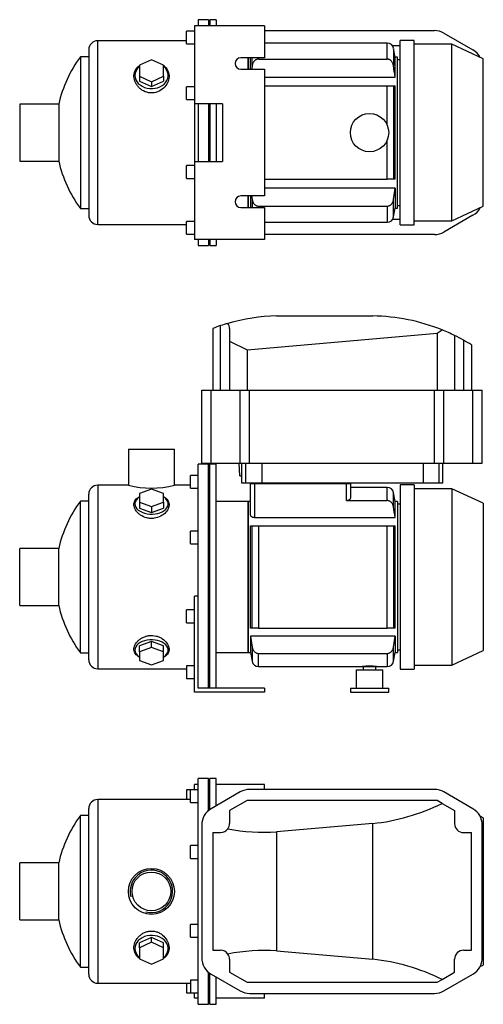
# Model space of a CAD drawing. Header units: millimetres. Extents: x 212 to 1174, y 18 to 806.
# Tile 1 of 2: x 212 to 574, y 36 to 806. Entities that reach past the tile are written whole.
import ezdxf

# ---------------------------------------------------------------- set-up
doc = ezdxf.new("R2010")
doc.units = ezdxf.units.MM
for name, color, linetype in [('CARCASSA_MEC_71', 7, 'Continuous'), ('COPRIVENTOLA_MEC', 7, 'Continuous'), ('CORPO_MH_3-5_[2-', 7, 'Continuous'), ('FLANGIA_MOTORE_T', 7, 'Continuous'), ('PIEDINO_MEC_71_I', 7, 'Continuous'), ('STAFFA_3-5-9_INT', 7, 'Continuous'), ('VFD_SEMPL', 7, 'Continuous')]:
    doc.layers.add(name, color=color, linetype=linetype)

# ---------------------------------------------------------------- blocks, each defined once
blk = doc.blocks.new('SE1')
at = {"layer": 'COPRIVENTOLA_MEC', "color": 7, "linetype": 'Continuous'}
for p, q in [((574.4, 182.03), (571.93, 183.18)), ((574.4, 182.03), (574.4, 66.87)), ((571.93, 65.72), (574.4, 66.87))]:
    blk.add_line(p, q, dxfattribs=at)
at = {"layer": 'CORPO_MH_3-5_[2-', "color": 7, "linetype": 'Continuous'}
for p, q in [((351.4, 36.2), (351.4, 212.7)), ((359.4, 212.7), (351.4, 212.7)), ((359.4, 187.58), (359.4, 212.7)), ((345.4, 193.82), (345.4, 203.82)), ((351.4, 203.82), (345.4, 203.82)), ((272.8, 196.2), (272.8, 52.7)), ((345.4, 196.2), (272.8, 196.2)), ((345.4, 193.82), (351.4, 193.82)), ((265.8, 59.7), (265.8, 189.2)), ((259.25, 65.2), (259.25, 183.7)), ((265.8, 183.7), (259.25, 183.7)), ((345.4, 150.26), (345.4, 160.26)), ((351.4, 160.26), (345.4, 160.26)), ((211.8, 102.2), (211.8, 146.7)), ((242.31, 146.7), (211.8, 146.7)), ((242.31, 102.2), (242.31, 146.7)), ((345.4, 150.26), (351.4, 150.26)), ((211.8, 102.2), (242.31, 102.2)), ((345.4, 88.64), (345.4, 98.64)), ((351.4, 98.64), (345.4, 98.64)), ((314.9, 88.46), (305.4, 84.14)), ((314.9, 84.77), (305.4, 80.44)), ((324.4, 84.14), (314.9, 88.46)), ((314.9, 84.77), (314.9, 88.46)), ((324.4, 80.44), (314.9, 84.77)), ((345.4, 88.64), (351.4, 88.64)), ((305.4, 80.44), (305.4, 84.14)), ((305.4, 80.44), (305.4, 71.8)), ((324.4, 80.44), (324.4, 84.14)), ((324.4, 71.8), (324.4, 80.44)), ((305.4, 71.8), (314.9, 67.48)), ((314.9, 67.48), (324.4, 71.8)), ((259.25, 65.2), (265.8, 65.2)), ((345.4, 55.08), (345.4, 45.08)), ((351.4, 55.08), (345.4, 55.08)), ((359.4, 36.2), (359.4, 61.32)), ((272.8, 52.7), (345.4, 52.7)), ((345.4, 45.08), (351.4, 45.08)), ((351.4, 36.2), (359.4, 36.2))]:
    blk.add_line(p, q, dxfattribs=at)
for radius in [18, 15.15]:
    blk.add_circle((314.8, 124.45), radius, dxfattribs=at)
for centre, radius, start, end in [((272.8, 189.2), 7, 90, 180), ((339.8, 124.45), 100, 143.66538, 167.14409), ((314.8, 124.45), 16.62, 255, 195), ((339.8, 124.45), 100, 192.85591, 216.33462), ((272.8, 59.7), 7, 180, 270)]:
    blk.add_arc(centre, radius, start, end, dxfattribs=at)
for start_param, end_param in [(2.390244, 6.283185), (0, 0.751348)]:
    blk.add_ellipse((314.9, 79.81), major_axis=(-13, 0), ratio=0.788011, start_param=start_param, end_param=end_param, dxfattribs=at)
blk.add_open_spline([(305.4, 72.06), (305.04, 72.33), (304.7, 72.61), (303.82, 73.44), (303.32, 74.02), (302.04, 75.88), (301.5, 77.25), (301.05, 80.21), (301.14, 81.73), (301.99, 84.8), (302.72, 86.3), (304.27, 88.39), (304.85, 89.04), (306.15, 90.26), (306.87, 90.82), (308.43, 91.81), (309.26, 92.23), (311.01, 92.91), (311.94, 93.16), (314.77, 93.6), (316.74, 93.47), (319.47, 92.68), (320.36, 92.32), (322.01, 91.45), (322.78, 90.94), (324.91, 89.22), (326.06, 87.85), (327.76, 84.94), (328.31, 83.39), (328.76, 80.34), (328.66, 78.81), (327.82, 76), (327.08, 74.68), (325.58, 73.02), (325.03, 72.53), (324.43, 72.08)], degree=3, knots=[0.1389216, 0.1389216, 0.1389216, 0.1389216, 0.15625, 0.15625, 0.1875, 0.1875, 0.25, 0.25, 0.3125, 0.3125, 0.375, 0.375, 0.40625, 0.40625, 0.4375, 0.4375, 0.46875, 0.46875, 0.5, 0.5, 0.5625, 0.5625, 0.59375, 0.59375, 0.625, 0.625, 0.6875, 0.6875, 0.75, 0.75, 0.8125, 0.8125, 0.875, 0.875, 0.9041554, 0.9041554, 0.9041554, 0.9041554], dxfattribs=at)
at = {"layer": 'FLANGIA_MOTORE_T', "color": 7, "linetype": 'Continuous'}
for p, q in [((360.4, 211.2), (359.4, 211.2)), ((360.4, 188.35), (360.4, 212.7)), ((365.4, 212.7), (360.4, 212.7)), ((365.4, 191.31), (365.4, 212.7)), ((360.4, 36.2), (360.4, 60.55)), ((365.4, 36.2), (365.4, 57.59)), ((359.4, 37.7), (360.4, 37.7)), ((360.4, 36.2), (365.4, 36.2))]:
    blk.add_line(p, q, dxfattribs=at)
at = {"layer": 'STAFFA_3-5-9_INT', "color": 7, "linetype": 'Continuous'}
for p, q in [((351.4, 207.95), (348.4, 207.95)), ((348.4, 203.82), (348.4, 207.95)), ((403.4, 207.95), (365.4, 207.95)), ((403.4, 204.15), (403.4, 207.95)), ((342.4, 203.82), (342.4, 196.2)), ((345.4, 203.82), (342.4, 203.82)), ((342.4, 52.7), (342.4, 45.08)), ((342.4, 45.08), (345.4, 45.08)), ((348.4, 40.95), (348.4, 45.08)), ((351.4, 40.95), (348.4, 40.95)), ((403.4, 40.95), (365.4, 40.95)), ((403.4, 40.95), (403.4, 44.75))]:
    blk.add_line(p, q, dxfattribs=at)
at = {"layer": 'VFD_SEMPL', "color": 7, "linetype": 'Continuous'}
for p, q in [((384.25, 202.19), (361.53, 189.07)), ((536.24, 204.15), (391.57, 204.15)), ((566.28, 189.07), (543.56, 202.19)), ((389.6, 195.45), (375.9, 187.54)), ((538.21, 195.45), (389.6, 195.45)), ((542.09, 193.21), (538.21, 195.45)), ((542.09, 193.21), (551.9, 187.54)), ((375.9, 187.54), (375.9, 177.45)), ((551.9, 187.54), (551.9, 177.45)), ((487.88, 177.51), (412.77, 170.94)), ((487.88, 71.39), (487.88, 177.51)), ((354.21, 176.38), (354.21, 72.52)), ((362.9, 170.45), (362.9, 78.45)), ((362.9, 170.45), (368.9, 170.45)), ((412.77, 170.94), (412.77, 77.96)), ((558.9, 170.45), (565.09, 170.45)), ((565.09, 78.45), (565.09, 170.45)), ((573.6, 72.52), (573.6, 176.38)), ((362.9, 78.45), (368.9, 78.45)), ((412.77, 77.96), (487.88, 71.39)), ((558.9, 78.45), (565.09, 78.45)), ((375.9, 71.45), (375.9, 61.36)), ((551.9, 61.36), (551.9, 71.45)), ((361.53, 59.83), (384.25, 46.72)), ((375.9, 61.36), (389.6, 53.45)), ((538.21, 53.45), (542.09, 55.7)), ((542.09, 55.7), (551.9, 61.36)), ((543.56, 46.72), (566.28, 59.83)), ((389.6, 53.45), (538.21, 53.45)), ((391.57, 44.75), (536.24, 44.75))]:
    blk.add_line(p, q, dxfattribs=at)
for centre, radius, start, end in [((391.57, 189.5), 14.65, 90, 120), ((536.24, 189.5), 14.65, 60, 90), ((368.86, 176.38), 14.65, 120, 180), ((558.95, 176.38), 14.65, 0, 60), ((368.9, 177.45), 7, 324.93373, 360), ((558.9, 177.45), 7, 180, 270), ((368.9, 177.45), 7, 270, 324.93373), ((368.9, 71.45), 7, 35.06627, 90), ((558.9, 71.45), 7, 90, 180), ((368.86, 72.52), 14.65, 180, 240), ((368.9, 71.45), 7, 0, 35.06627), ((558.95, 72.52), 14.65, 300, 360), ((391.57, 59.4), 14.65, 240, 270), ((536.24, 59.4), 14.65, 270, 300)]:
    blk.add_arc(centre, radius, start, end, dxfattribs=at)
for centre, major_axis, start_param, end_param in [((485.9, 327.9), (-106.07, -115.75), 0.798654, 1.169416), ((416.09, 321.76), (-106.07, -115.75), 0.505398, 0.763296), ((416.09, -72.86), (-106.07, 115.75), 5.519889, 5.777787), ((485.9, -78.99), (-106.07, 115.75), 5.113769, 5.484531)]:
    blk.add_ellipse(centre, major_axis=major_axis, ratio=0.916331, start_param=start_param, end_param=end_param, dxfattribs=at)
blk = doc.blocks.new('SE2')
at = {"layer": 'CARCASSA_MEC_71', "color": 7, "linetype": 'Continuous'}
for p, q in [((392.4, 418.75), (392.4, 443.18)), ((392.4, 443.18), (395.4, 443.18)), ((393.9, 443.18), (393.9, 443.68)), ((395.4, 443.18), (467.4, 443.18)), ((395.4, 443.18), (395.4, 416.53)), ((396.9, 443.68), (396.9, 443.18)), ((465.9, 443.18), (465.9, 443.68)), ((467.4, 429.91), (467.4, 443.18)), ((467.4, 443.18), (470.4, 443.18)), ((468.9, 443.68), (468.9, 443.18)), ((470.4, 443.18), (470.4, 431.64)), ((499.27, 440.18), (470.4, 440.18)), ((499.27, 429.91), (499.27, 440.18)), ((504.19, 425.01), (504.19, 436.05)), ((505.4, 429.18), (504.19, 436.05)), ((390.4, 429.18), (390.4, 311.18)), ((392.4, 429.18), (390.4, 429.18)), ((467.4, 429.91), (499.27, 429.91)), ((505.4, 416.53), (505.4, 429.18)), ((507.4, 429.18), (505.4, 429.18)), ((507.4, 429.18), (507.4, 311.18)), ((509.4, 427.18), (507.4, 427.18)), ((395.4, 416.53), (505.4, 416.53)), ((392.4, 330.18), (392.4, 410.18)), ((392.4, 410.18), (393.62, 410.18)), ((393.62, 330.18), (393.62, 410.18)), ((393.62, 410.18), (398.54, 410.18)), ((398.54, 410.18), (499.27, 410.18)), ((398.54, 410.18), (398.54, 330.18)), ((499.27, 330.18), (499.27, 410.18)), ((499.27, 410.18), (504.19, 410.18)), ((504.19, 410.18), (505.4, 410.18)), ((504.19, 410.18), (504.19, 330.18)), ((505.4, 330.18), (505.4, 410.18)), ((393.62, 330.18), (392.4, 330.18)), ((505.4, 323.82), (392.4, 323.82)), ((392.4, 323.82), (392.4, 311.18)), ((392.4, 323.82), (393.62, 315.35)), ((398.54, 330.18), (393.62, 330.18)), ((398.54, 330.18), (499.27, 330.18)), ((504.19, 330.18), (499.27, 330.18)), ((505.4, 330.18), (504.19, 330.18)), ((504.19, 315.35), (505.4, 323.82)), ((505.4, 323.82), (505.4, 311.18)), ((390.4, 311.18), (392.4, 311.18)), ((392.4, 311.18), (393.62, 304.31)), ((393.62, 315.35), (393.62, 304.31)), ((398.54, 310.45), (499.27, 310.45)), ((398.54, 300.18), (398.54, 310.45)), ((499.27, 310.45), (499.27, 300.18)), ((504.19, 304.31), (504.19, 315.35)), ((504.19, 304.31), (505.4, 311.18)), ((505.4, 311.18), (507.4, 311.18)), ((507.4, 313.18), (509.4, 313.18)), ((398.54, 300.18), (479.9, 300.18)), ((479.9, 300.18), (490.9, 300.18)), ((490.9, 300.18), (499.27, 300.18))]:
    blk.add_line(p, q, dxfattribs=at)
for centre, radius, start, end in [((499.27, 435.18), 5, 10, 90), ((398.54, 305.18), 5, 190, 270), ((485.4, 230.38), 70.02, 85.49454, 94.50546), ((499.27, 305.18), 5, 270, 350)]:
    blk.add_arc(centre, radius, start, end, dxfattribs=at)
for points, knots in [([(470.4, 431.64), (470.4, 431.44), (470.34, 431.24), (470.13, 430.94), (470.05, 430.84), (469.85, 430.66), (469.73, 430.57), (469.47, 430.4), (469.32, 430.32), (468.99, 430.18), (468.82, 430.12), (468.44, 430.02), (468.24, 429.98), (467.83, 429.92), (467.62, 429.91), (467.4, 429.91)], [0, 0, 0, 0, 0.25, 0.25, 0.375, 0.375, 0.5, 0.5, 0.625, 0.625, 0.75, 0.75, 0.875, 0.875, 1, 1, 1, 1]), ([(504.19, 425.01), (504.1, 425.64), (503.93, 426.24), (503.54, 427.1), (503.39, 427.38), (503.04, 427.91), (502.84, 428.15), (502.41, 428.61), (502.17, 428.83), (501.67, 429.2), (501.4, 429.36), (500.83, 429.63), (500.52, 429.73), (499.9, 429.87), (499.59, 429.91), (499.27, 429.91)], [0, 0, 0, 0, 0.25, 0.25, 0.375, 0.375, 0.5, 0.5, 0.625, 0.625, 0.75, 0.75, 0.875, 0.875, 1, 1, 1, 1]), ([(395.4, 416.53), (395.18, 416.53), (394.96, 416.55), (394.54, 416.63), (394.34, 416.68), (393.96, 416.82), (393.78, 416.9), (393.46, 417.08), (393.31, 417.18), (393.05, 417.4), (392.94, 417.51), (392.75, 417.75), (392.66, 417.87), (392.47, 418.24), (392.4, 418.49), (392.4, 418.75)], [0, 0, 0, 0, 0.125, 0.125, 0.25, 0.25, 0.375, 0.375, 0.5, 0.5, 0.625, 0.625, 0.75, 0.75, 1, 1, 1, 1]), ([(393.62, 315.35), (393.71, 314.72), (393.88, 314.12), (394.27, 313.26), (394.42, 312.98), (394.77, 312.45), (394.97, 312.2), (395.4, 311.74), (395.63, 311.53), (396.14, 311.15), (396.41, 310.99), (396.98, 310.73), (397.29, 310.62), (397.91, 310.48), (398.22, 310.45), (398.54, 310.45)], [0, 0, 0, 0, 0.25, 0.25, 0.375, 0.375, 0.5, 0.5, 0.625, 0.625, 0.75, 0.75, 0.875, 0.875, 1, 1, 1, 1]), ([(499.27, 310.45), (499.59, 310.45), (499.9, 310.48), (500.51, 310.62), (500.82, 310.72), (501.39, 310.99), (501.66, 311.15), (502.17, 311.52), (502.41, 311.74), (502.84, 312.19), (503.03, 312.44), (503.38, 312.97), (503.53, 313.25), (503.79, 313.82), (503.9, 314.12), (504.08, 314.72), (504.15, 315.03), (504.19, 315.35)], [0, 0, 0, 0, 0.125, 0.125, 0.25, 0.25, 0.375, 0.375, 0.5, 0.5, 0.625, 0.625, 0.75, 0.75, 0.875, 0.875, 1, 1, 1, 1])]:
    blk.add_open_spline(points, degree=3, knots=knots, dxfattribs=at)
blk.add_open_spline([(505.4, 416.53), (505.01, 419.36), (504.61, 422.19), (504.19, 425.01)], degree=3, dxfattribs=at)
at = {"layer": 'COPRIVENTOLA_MEC', "color": 7, "linetype": 'Continuous'}
for p, q in [((509.4, 442.18), (509.4, 298.18)), ((520.4, 442.18), (509.4, 442.18)), ((520.4, 442.18), (520.4, 298.18)), ((549.9, 439.18), (520.4, 439.18)), ((549.9, 439.18), (549.9, 301.18)), ((574.4, 427.75), (549.9, 439.18)), ((574.4, 427.75), (574.4, 312.6)), ((549.9, 301.18), (574.4, 312.6)), ((520.4, 301.18), (549.9, 301.18)), ((509.4, 298.18), (520.4, 298.18))]:
    blk.add_line(p, q, dxfattribs=at)
at = {"layer": 'CORPO_MH_3-5_[2-', "color": 7, "linetype": 'Continuous'}
for p, q in [((296.8, 470.18), (332.8, 470.18)), ((296.8, 470.18), (296.8, 441.92)), ((332.8, 441.93), (332.8, 470.18)), ((351.4, 341.62), (351.4, 458.43)), ((359.4, 458.43), (351.4, 458.43)), ((359.4, 283.18), (359.4, 458.43)), ((345.4, 439.55), (345.4, 449.55)), ((351.4, 449.55), (345.4, 449.55)), ((272.8, 441.93), (272.8, 298.43)), ((296.84, 441.93), (272.8, 441.93)), ((314.9, 438.79), (305.4, 435.41)), ((324.4, 435.41), (314.9, 438.79)), ((345.4, 441.93), (332.8, 441.93)), ((345.4, 439.55), (351.4, 439.55)), ((265.8, 305.43), (265.8, 434.93)), ((305.4, 435.41), (305.4, 428.66)), ((324.4, 428.66), (324.4, 435.41)), ((259.25, 310.93), (259.25, 429.43)), ((265.8, 429.43), (259.25, 429.43)), ((305.4, 428.66), (305.4, 423.93)), ((305.4, 428.66), (314.9, 425.28)), ((305.4, 423.93), (314.9, 420.56)), ((314.9, 425.28), (324.4, 428.66)), ((314.9, 425.28), (314.9, 420.56)), ((314.9, 420.56), (324.4, 423.93)), ((324.4, 428.66), (324.4, 423.93)), ((345.4, 395.98), (345.4, 405.98)), ((351.4, 405.98), (345.4, 405.98)), ((345.4, 395.98), (351.4, 395.98)), ((211.8, 347.93), (211.8, 392.43)), ((242.31, 392.43), (211.8, 392.43)), ((242.31, 347.93), (242.31, 392.43)), ((211.8, 347.93), (242.31, 347.93)), ((314.9, 319.8), (305.4, 316.42)), ((305.4, 311.7), (305.4, 316.42)), ((324.4, 316.42), (314.9, 319.8)), ((314.9, 315.07), (314.9, 319.8)), ((324.4, 311.7), (324.4, 316.42)), ((259.25, 310.93), (265.8, 310.93)), ((314.9, 315.07), (305.4, 311.7)), ((305.4, 311.7), (305.4, 304.94)), ((324.4, 311.7), (314.9, 315.07)), ((324.4, 304.94), (324.4, 311.7)), ((305.4, 304.94), (314.9, 301.57)), ((314.9, 301.57), (324.4, 304.94)), ((272.8, 298.43), (342.4, 298.43))]:
    blk.add_line(p, q, dxfattribs=at)
for centre, radius, start, end in [((272.8, 434.93), 7, 90, 180), ((314.8, 511.4), 71.77, 255.4749, 284.5251), ((339.8, 370.18), 100, 143.66538, 167.14409), ((339.8, 370.18), 100, 192.85591, 216.33462), ((272.8, 305.43), 7, 180, 270)]:
    blk.add_arc(centre, radius, start, end, dxfattribs=at)
for centre, start_param, end_param in [((314.9, 427.31), 0, 3.892941), ((314.9, 427.31), 5.531837, 6.283185), ((314.9, 313.05), 2.390244, 6.283185), ((314.9, 313.05), 0, 0.751348)]:
    blk.add_ellipse(centre, major_axis=(-13, 0), ratio=0.615661, start_param=start_param, end_param=end_param, dxfattribs=at)
for points, knots in [([(316.89, 416.03), (315.93, 415.9), (314.98, 415.87), (313.08, 415.98), (312.13, 416.12), (309.4, 416.8), (307.72, 417.58), (305.6, 419.01), (304.95, 419.54), (303.82, 420.65), (303.32, 421.22), (302.04, 423.02), (301.5, 424.25), (301.05, 426.7), (301.14, 427.85), (301.99, 430.01), (302.72, 430.97), (304.24, 432.19), (304.78, 432.54), (305.38, 432.86)], [0, 0, 0, 0, 0.03125, 0.03125, 0.0625, 0.0625, 0.125, 0.125, 0.15625, 0.15625, 0.1875, 0.1875, 0.25, 0.25, 0.3125, 0.3125, 0.375, 0.375, 0.4043708, 0.4043708, 0.4043708, 0.4043708]), ([(324.43, 432.86), (325.43, 432.33), (326.26, 431.71), (327.76, 430.1), (328.31, 429.05), (328.76, 426.8), (328.66, 425.57), (327.82, 423.13), (327.08, 421.89), (325.03, 419.61), (323.7, 418.55), (320.6, 416.89), (318.79, 416.28), (316.89, 416.03)], [0.6394434, 0.6394434, 0.6394434, 0.6394434, 0.6875, 0.6875, 0.75, 0.75, 0.8125, 0.8125, 0.875, 0.875, 0.9375, 0.9375, 1, 1, 1, 1]), ([(305.4, 307.48), (305.04, 307.68), (304.7, 307.88), (303.82, 308.48), (303.32, 308.9), (302.04, 310.27), (301.5, 311.3), (301.05, 313.58), (301.14, 314.77), (301.99, 317.23), (302.72, 318.45), (304.27, 320.18), (304.85, 320.72), (306.15, 321.74), (306.87, 322.22), (308.43, 323.05), (309.26, 323.41), (311.01, 323.98), (311.94, 324.2), (314.77, 324.58), (316.74, 324.46), (319.47, 323.79), (320.36, 323.48), (322.01, 322.74), (322.78, 322.31), (324.91, 320.87), (326.06, 319.73), (327.76, 317.35), (328.31, 316.09), (328.76, 313.68), (328.66, 312.49), (327.82, 310.36), (327.08, 309.38), (325.58, 308.17), (325.03, 307.82), (324.43, 307.5)], [0.1389216, 0.1389216, 0.1389216, 0.1389216, 0.15625, 0.15625, 0.1875, 0.1875, 0.25, 0.25, 0.3125, 0.3125, 0.375, 0.375, 0.40625, 0.40625, 0.4375, 0.4375, 0.46875, 0.46875, 0.5, 0.5, 0.5625, 0.5625, 0.59375, 0.59375, 0.625, 0.625, 0.6875, 0.6875, 0.75, 0.75, 0.8125, 0.8125, 0.875, 0.875, 0.9041554, 0.9041554, 0.9041554, 0.9041554])]:
    blk.add_open_spline(points, degree=3, knots=knots, dxfattribs=at)
at = {"layer": 'FLANGIA_MOTORE_T', "color": 7, "linetype": 'Continuous'}
for p, q in [((360.4, 456.93), (359.4, 456.93)), ((360.4, 283.18), (360.4, 458.43)), ((365.4, 458.43), (360.4, 458.43)), ((365.4, 283.18), (365.4, 458.43)), ((390.4, 429.18), (365.4, 429.18)), ((390.4, 311.18), (390.4, 429.18)), ((365.4, 311.18), (390.4, 311.18)), ((359.4, 283.43), (360.4, 283.43))]:
    blk.add_line(p, q, dxfattribs=at)
at = {"layer": 'PIEDINO_MEC_71_I', "color": 7, "linetype": 'Continuous'}
for p, q in [((480.4, 300.18), (480.4, 297.68)), ((490.4, 297.68), (490.4, 300.18)), ((474.9, 297.68), (495.9, 297.68)), ((474.9, 297.68), (474.9, 283.18)), ((495.9, 283.18), (495.9, 297.68)), ((470.4, 283.18), (500.4, 283.18)), ((470.4, 283.18), (470.4, 280.18)), ((470.4, 280.18), (500.4, 280.18)), ((500.4, 280.18), (500.4, 283.18))]:
    blk.add_line(p, q, dxfattribs=at)
at = {"layer": 'STAFFA_3-5-9_INT', "color": 7, "linetype": 'Continuous'}
for p, q in [((348.4, 280.18), (348.4, 355.18)), ((351.4, 355.18), (348.4, 355.18)), ((342.4, 334.37), (342.4, 344.37)), ((348.4, 344.37), (342.4, 344.37)), ((351.4, 283.18), (351.4, 341.62)), ((342.4, 334.37), (348.4, 334.37)), ((342.4, 300.81), (342.4, 290.81)), ((348.4, 300.81), (342.4, 300.81)), ((342.4, 290.81), (348.4, 290.81)), ((403.4, 280.18), (348.4, 280.18)), ((403.4, 283.18), (351.4, 283.18)), ((403.4, 283.18), (403.4, 280.18))]:
    blk.add_line(p, q, dxfattribs=at)
at = {"layer": 'VFD_SEMPL', "color": 7, "linetype": 'Continuous'}
for p, q in [((412.77, 574.18), (487.88, 574.18)), ((362.9, 564.47), (362.9, 516.18)), ((368.9, 516.18), (368.9, 566.6)), ((375.9, 564.48), (375.9, 554.43)), ((538.21, 560.69), (542.09, 563.27)), ((375.9, 554.43), (375.9, 516.18)), ((375.9, 554.43), (389.6, 547.74)), ((389.6, 547.74), (538.21, 560.69)), ((538.21, 560.69), (538.21, 516.18)), ((551.9, 558.89), (551.9, 516.18)), ((558.9, 555.22), (558.9, 516.18)), ((389.6, 547.74), (389.6, 516.18)), ((565.09, 551.58), (565.09, 516.18)), ((354.21, 459.18), (354.21, 516.18)), ((354.21, 516.18), (361.53, 516.18)), ((361.53, 459.18), (361.53, 516.18)), ((361.53, 516.18), (384.25, 516.18)), ((384.25, 459.18), (384.25, 516.18)), ((384.25, 516.18), (391.57, 516.18)), ((391.57, 459.18), (391.57, 516.18)), ((391.57, 516.18), (536.24, 516.18)), ((536.24, 459.18), (536.24, 516.18)), ((536.24, 516.18), (543.56, 516.18)), ((543.56, 459.18), (543.56, 516.18)), ((543.56, 516.18), (566.28, 516.18)), ((566.28, 459.18), (566.28, 516.18)), ((566.28, 516.18), (573.6, 516.18)), ((573.6, 459.18), (573.6, 516.18)), ((573.6, 459.18), (573.6, 516.18)), ((354.21, 459.18), (361.53, 459.18)), ((361.53, 459.18), (384.25, 459.18)), ((383.9, 449.18), (383.38, 459.18)), ((384.25, 459.18), (391.57, 459.18)), ((385.18, 459.18), (385.18, 443.68)), ((388.29, 459.18), (388.29, 443.68)), ((391.57, 459.18), (536.24, 459.18)), ((401.4, 443.68), (401.4, 459.18)), ((527.68, 443.68), (527.68, 459.18)), ((536.24, 459.18), (543.56, 459.18)), ((539.79, 443.68), (539.79, 459.18)), ((542.74, 443.68), (542.74, 459.18)), ((543.56, 459.18), (566.28, 459.18)), ((566.28, 459.18), (573.6, 459.18)), ((383.9, 449.18), (385.18, 449.18)), ((385.18, 443.68), (388.29, 443.68)), ((388.29, 443.68), (401.4, 443.68)), ((401.4, 443.68), (527.68, 443.68)), ((527.68, 443.68), (539.79, 443.68)), ((539.79, 443.68), (542.74, 443.68))]:
    blk.add_line(p, q, dxfattribs=at)
for centre, start, end in [((416.09, 424.21), 91.26634, 106.0428), ((485.9, 424.19), 67.99737, 89.2405), ((416.09, 424.21), 108.33374, 110.76795), ((416.09, 424.21), 106.0428, 108.33374), ((485.9, 424.19), 63.89242, 67.99737), ((485.9, 424.19), 60.87447, 63.89242), ((485.9, 424.19), 58.13179, 60.87447)]:
    blk.add_arc(centre, 150, start, end, dxfattribs=at)
blk.add_ellipse((368.9, 563.87), major_axis=(5.16, 5.16), ratio=0.916331, start_param=5.54142, end_param=6.153442, dxfattribs=at)
blk = doc.blocks.new('SE3')
at = {"layer": 'CARCASSA_MEC_71', "color": 7, "linetype": 'Continuous'}
for p, q in [((499.27, 787.47), (403.4, 787.47)), ((499.27, 774.91), (499.27, 787.47)), ((504.19, 783.33), (504.19, 769.8)), ((505.4, 776.47), (504.19, 783.33)), ((390.4, 766.97), (390.4, 775.97)), ((392.4, 766.97), (392.4, 775.97)), ((393.62, 769.8), (393.62, 775.97)), ((398.54, 775.97), (398.54, 774.91)), ((398.54, 774.91), (499.27, 774.91)), ((505.4, 760.84), (505.4, 776.47)), ((507.4, 776.47), (505.4, 776.47)), ((507.4, 658.47), (507.4, 776.47)), ((509.4, 774.47), (507.4, 774.47)), ((403.4, 760.84), (505.4, 760.84)), ((403.4, 753.97), (499.27, 753.97)), ((499.27, 723.19), (499.27, 753.97)), ((499.27, 753.97), (504.19, 753.97)), ((504.19, 753.97), (505.4, 753.97)), ((504.19, 753.97), (504.19, 680.97)), ((505.4, 680.97), (505.4, 753.97)), ((499.27, 680.97), (499.27, 711.74)), ((403.4, 680.97), (499.27, 680.97)), ((504.19, 680.97), (499.27, 680.97)), ((505.4, 680.97), (504.19, 680.97)), ((505.4, 674.09), (403.4, 674.09)), ((504.19, 665.13), (505.4, 674.09)), ((505.4, 674.09), (505.4, 658.47)), ((390.4, 658.97), (390.4, 667.97)), ((392.4, 667.97), (392.4, 658.97)), ((393.23, 667.97), (393.62, 665.13)), ((393.62, 665.13), (393.62, 658.97)), ((504.19, 651.6), (504.19, 665.13)), ((398.54, 660.02), (499.27, 660.02)), ((398.54, 658.97), (398.54, 660.02)), ((499.27, 660.02), (499.27, 647.47)), ((504.19, 651.6), (505.4, 658.47)), ((505.4, 658.47), (507.4, 658.47)), ((507.4, 660.47), (509.4, 660.47)), ((403.4, 647.47), (499.27, 647.47))]:
    blk.add_line(p, q, dxfattribs=at)
for centre, start, end in [((499.27, 782.47), 10, 90), ((499.27, 652.47), 270, 350)]:
    blk.add_arc(centre, 5, start, end, dxfattribs=at)
for points in [[(393.62, 769.8), (393.48, 768.85), (393.35, 767.91), (393.22, 766.97)], [(505.4, 760.84), (505.02, 763.83), (504.61, 766.81), (504.19, 769.8)]]:
    blk.add_open_spline(points, degree=3, dxfattribs=at)
for points, knots in [([(398.54, 774.91), (398.21, 774.91), (397.9, 774.87), (397.27, 774.72), (396.96, 774.61), (396.38, 774.33), (396.11, 774.16), (395.6, 773.76), (395.37, 773.53), (394.94, 773.05), (394.75, 772.79), (394.41, 772.24), (394.26, 771.96), (394, 771.36), (393.9, 771.06), (393.73, 770.43), (393.66, 770.12), (393.62, 769.8)], [0, 0, 0, 0, 0.125, 0.125, 0.25, 0.25, 0.375, 0.375, 0.5, 0.5, 0.625, 0.625, 0.75, 0.75, 0.875, 0.875, 1, 1, 1, 1]), ([(504.19, 769.8), (504.1, 770.44), (503.94, 771.06), (503.56, 771.94), (503.41, 772.23), (503.07, 772.78), (502.88, 773.04), (502.45, 773.53), (502.21, 773.75), (501.71, 774.15), (501.44, 774.32), (501, 774.54), (500.85, 774.6), (500.54, 774.71), (500.39, 774.76), (499.92, 774.87), (499.6, 774.91), (499.27, 774.91)], [0, 0, 0, 0, 0.25, 0.25, 0.375, 0.375, 0.5, 0.5, 0.625, 0.625, 0.75, 0.75, 0.8125, 0.8125, 0.875, 0.875, 1, 1, 1, 1]), ([(393.62, 665.13), (393.71, 664.49), (393.87, 663.87), (394.25, 662.99), (394.4, 662.7), (394.74, 662.15), (394.93, 661.89), (395.36, 661.41), (395.59, 661.18), (396.1, 660.78), (396.37, 660.61), (396.81, 660.39), (396.96, 660.33), (397.26, 660.22), (397.42, 660.17), (397.89, 660.06), (398.21, 660.02), (398.54, 660.02)], [0, 0, 0, 0, 0.25, 0.25, 0.375, 0.375, 0.5, 0.5, 0.625, 0.625, 0.75, 0.75, 0.8125, 0.8125, 0.875, 0.875, 1, 1, 1, 1]), ([(499.27, 660.02), (499.6, 660.02), (499.91, 660.06), (500.54, 660.21), (500.85, 660.32), (501.43, 660.6), (501.7, 660.77), (502.21, 661.17), (502.44, 661.4), (502.87, 661.88), (503.06, 662.14), (503.4, 662.69), (503.55, 662.97), (503.81, 663.57), (503.91, 663.87), (504.08, 664.5), (504.15, 664.81), (504.19, 665.13)], [0, 0, 0, 0, 0.125, 0.125, 0.25, 0.25, 0.375, 0.375, 0.5, 0.5, 0.625, 0.625, 0.75, 0.75, 0.875, 0.875, 1, 1, 1, 1])]:
    blk.add_open_spline(points, degree=3, knots=knots, dxfattribs=at)
at = {"layer": 'COPRIVENTOLA_MEC', "color": 7, "linetype": 'Continuous'}
for p, q in [((509.4, 645.47), (509.4, 789.47)), ((520.4, 789.47), (509.4, 789.47)), ((520.4, 645.47), (520.4, 789.47)), ((549.9, 786.47), (520.4, 786.47)), ((549.9, 648.47), (549.9, 786.47)), ((574.4, 775.04), (549.9, 786.47)), ((574.4, 659.89), (574.4, 775.04)), ((549.9, 648.47), (574.4, 659.89)), ((520.4, 648.47), (549.9, 648.47)), ((509.4, 645.47), (520.4, 645.47))]:
    blk.add_line(p, q, dxfattribs=at)
at = {"layer": 'CORPO_MH_3-5_[2-', "color": 7, "linetype": 'Continuous'}
for p, q in [((351.4, 805.72), (351.4, 800.97)), ((359.4, 805.72), (351.4, 805.72)), ((359.4, 805.72), (359.4, 800.97)), ((272.8, 645.72), (272.8, 789.22)), ((342.4, 789.22), (272.8, 789.22)), ((265.8, 782.22), (265.8, 652.72)), ((259.25, 776.72), (259.25, 658.22)), ((265.8, 776.72), (259.25, 776.72)), ((314.9, 774.44), (305.4, 770.12)), ((305.4, 770.12), (305.4, 761.47)), ((324.4, 770.12), (314.9, 774.44)), ((324.4, 761.47), (324.4, 770.12)), ((305.4, 761.47), (305.4, 757.78)), ((305.4, 761.47), (314.9, 757.15)), ((305.4, 757.78), (314.9, 753.46)), ((314.9, 757.15), (324.4, 761.47)), ((314.9, 753.46), (324.4, 757.78)), ((314.9, 757.15), (314.9, 753.46)), ((324.4, 761.47), (324.4, 757.78)), ((211.8, 739.72), (211.8, 695.22)), ((242.31, 739.72), (211.8, 739.72)), ((242.31, 739.72), (242.31, 695.22)), ((351.4, 739.97), (351.4, 694.97)), ((359.4, 739.97), (359.4, 694.97)), ((211.8, 695.22), (242.31, 695.22)), ((259.25, 658.22), (265.8, 658.22)), ((272.8, 645.72), (342.4, 645.72)), ((351.4, 633.97), (351.4, 629.22)), ((359.4, 633.97), (359.4, 629.22)), ((351.4, 629.22), (359.4, 629.22))]:
    blk.add_line(p, q, dxfattribs=at)
for centre, radius, start, end in [((272.8, 782.22), 7, 90, 180), ((339.8, 717.47), 100, 143.66538, 167.14409), ((339.8, 717.47), 100, 192.85591, 216.33462), ((272.8, 652.72), 7, 180, 270)]:
    blk.add_arc(centre, radius, start, end, dxfattribs=at)
for start_param, end_param in [(0, 3.892941), (5.531837, 6.283185)]:
    blk.add_ellipse((314.9, 762.1), major_axis=(-13, 0), ratio=0.788011, start_param=start_param, end_param=end_param, dxfattribs=at)
for points, knots in [([(316.89, 748.6), (315.93, 748.45), (314.98, 748.41), (313.08, 748.54), (312.13, 748.71), (309.4, 749.51), (307.72, 750.42), (305.6, 752.13), (304.95, 752.77), (303.82, 754.1), (303.32, 754.79), (302.04, 756.99), (301.5, 758.52), (301.05, 761.6), (301.14, 763.09), (301.99, 765.93), (302.72, 767.22), (304.24, 768.9), (304.78, 769.39), (305.38, 769.84)], [0, 0, 0, 0, 0.03125, 0.03125, 0.0625, 0.0625, 0.125, 0.125, 0.15625, 0.15625, 0.1875, 0.1875, 0.25, 0.25, 0.3125, 0.3125, 0.375, 0.375, 0.4043708, 0.4043708, 0.4043708, 0.4043708]), ([(324.43, 769.84), (325.43, 769.09), (326.26, 768.23), (327.76, 766.05), (328.31, 764.65), (328.76, 761.73), (328.66, 760.17), (327.82, 757.13), (327.08, 755.6), (325.03, 752.84), (323.7, 751.57), (320.6, 749.61), (318.79, 748.89), (316.89, 748.6)], [0.6394434, 0.6394434, 0.6394434, 0.6394434, 0.6875, 0.6875, 0.75, 0.75, 0.8125, 0.8125, 0.875, 0.875, 0.9375, 0.9375, 1, 1, 1, 1])]:
    blk.add_open_spline(points, degree=3, knots=knots, dxfattribs=at)
at = {"layer": 'FLANGIA_MOTORE_T', "color": 7, "linetype": 'Continuous'}
for p, q in [((360.4, 804.22), (359.4, 804.22)), ((360.4, 805.72), (360.4, 800.97)), ((365.4, 805.72), (360.4, 805.72)), ((365.4, 805.72), (365.4, 800.97)), ((390.4, 775.97), (390.4, 766.97)), ((360.4, 739.97), (360.4, 694.97)), ((365.4, 739.97), (365.4, 694.97)), ((390.4, 667.97), (390.4, 658.97)), ((360.4, 633.97), (360.4, 629.22)), ((365.4, 633.97), (365.4, 629.22)), ((359.4, 630.72), (360.4, 630.72)), ((360.4, 629.22), (365.4, 629.22))]:
    blk.add_line(p, q, dxfattribs=at)
at = {"layer": 'PIEDINO_MEC_71_I', "color": 7, "linetype": 'Continuous'}
blk.add_circle((485.4, 717.47), 15, dxfattribs=at)
at = {"layer": 'STAFFA_3-5-9_INT', "color": 7, "linetype": 'Continuous'}
for p, q in [((403.4, 800.97), (348.4, 800.97)), ((348.4, 800.97), (348.4, 739.97)), ((403.4, 800.97), (403.4, 775.97)), ((342.4, 786.84), (342.4, 796.84)), ((348.4, 796.84), (342.4, 796.84)), ((342.4, 786.84), (348.4, 786.84)), ((403.4, 775.97), (384.8, 775.97)), ((384.8, 766.97), (403.4, 766.97)), ((403.4, 766.97), (403.4, 667.97)), ((342.4, 743.27), (342.4, 753.27)), ((348.4, 753.27), (342.4, 753.27)), ((342.4, 743.27), (348.4, 743.27)), ((348.4, 739.97), (348.4, 694.97)), ((370.4, 739.97), (348.4, 739.97)), ((370.4, 739.97), (370.4, 694.97)), ((348.4, 694.97), (348.4, 633.97)), ((348.4, 694.97), (370.4, 694.97)), ((342.4, 681.66), (342.4, 691.66)), ((348.4, 691.66), (342.4, 691.66)), ((342.4, 681.66), (348.4, 681.66)), ((403.4, 667.97), (384.8, 667.97)), ((384.8, 658.97), (403.4, 658.97)), ((403.4, 658.97), (403.4, 633.97)), ((342.4, 638.09), (342.4, 648.09)), ((348.4, 648.09), (342.4, 648.09)), ((342.4, 638.09), (348.4, 638.09)), ((403.4, 633.97), (348.4, 633.97))]:
    blk.add_line(p, q, dxfattribs=at)
for centre in [(384.8, 771.47), (384.8, 663.47)]:
    blk.add_arc(centre, 4.5, 90, 270, dxfattribs=at)
at = {"layer": 'VFD_SEMPL', "color": 7, "linetype": 'Continuous'}
for p, q in [((403.4, 797.16), (536.24, 797.16)), ((543.56, 795.2), (566.28, 782.09)), ((503.27, 785.47), (509.4, 785.47)), ((509.4, 649.47), (503.27, 649.47)), ((566.28, 652.84), (543.56, 639.73)), ((536.24, 637.77), (403.4, 637.77))]:
    blk.add_line(p, q, dxfattribs=at)
for centre, start, end in [((536.24, 782.51), 60, 90), ((558.95, 769.4), 27.63729, 60), ((558.95, 665.53), 300, 332.36323), ((536.24, 652.42), 270, 300)]:
    blk.add_arc(centre, 14.65, start, end, dxfattribs=at)

msp = doc.modelspace()

# ---------------------------------------------------------------- block references
for name in ['SE3', 'SE2', 'SE1']:
    msp.add_blockref(name, (0, 0))

doc.saveas('drawing.dxf')
